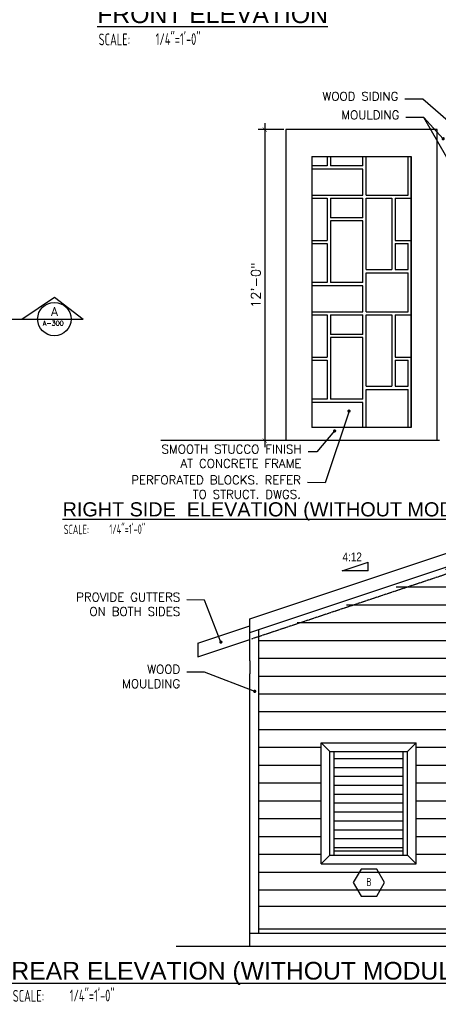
# Model space of a CAD drawing. Header units: inches. Extents: x -3803 to 30720, y -3756 to 4522.
# Tile 28 of 52: x 29507 to 29701, y 2379 to 2835. Entities that reach past the tile are written whole.
import ezdxf
from ezdxf.enums import TextEntityAlignment as Align

# ---------------------------------------------------------------- set-up
doc = ezdxf.new("R2010")
doc.units = ezdxf.units.IN
doc.header["$LTSCALE"] = 0.011
doc.header["$MEASUREMENT"] = 0
doc.header["$PDMODE"] = 1
doc.linetypes.add('DASHED', pattern=[0.75, 0.5, -0.25])
doc.layers.get('0').update_dxf_attribs({"linetype": 'CONTINUOUS'})
doc.layers.get('Defpoints').update_dxf_attribs({"linetype": 'CONTINUOUS'})
for name, color, linetype in [('a-door', 2, 'CONTINUOUS'), ('G-SYMB', 1, 'CONTINUOUS'), ('roof', 8, 'DASHED'), ('TEXT', 2, 'CONTINUOUS')]:
    doc.layers.add(name, color=color, linetype=linetype)
doc.layers.add('DIM', color=4, linetype='CONTINUOUS', lineweight=13)
doc.styles.add('LAR', font='arial.ttf', dxfattribs={"height": 0.25})
doc.styles.add('MED', font='archstyl.shx', dxfattribs={"width": 0.8, "height": 0.125})
doc.styles.add('ROMANS', font='romans.shx')
doc.styles.add('SMA', font='archstyl.shx', dxfattribs={"width": 0.8, "height": 0.0625})
doc.dimstyles.new('ANGEL', dxfattribs={"dimtxt": 4.375, "dimasz": 2, "dimexe": 3, "dimexo": 2, "dimgap": 1.5, "dimtad": 1, "dimdec": 0, "dimzin": 3, "dimdsep": 46, "dimlunit": 4, "dimtxsty": 'ROMANS', "dimblk": 'ARCHTICK', "dimcen": 0, "dimdle": 3, "dimclrd": 4, "dimclre": 4, "dimclrt": 2, "dimadec": 0, "dimazin": 0, "dimtfac": 1, "dimtdec": 0, "dimtmove": 1, "dimatfit": 3, "dimfxl": 1, "dimfrac": 2, "dimtolj": 1, "dimtzin": 0, "dimarcsym": 0})
doc.dimstyles.new('Copy of STANDARD', dxfattribs={"dimtxt": 8, "dimasz": 3, "dimexe": 3, "dimexo": 3, "dimgap": 3, "dimtad": 1, "dimrnd": 1, "dimzin": 3, "dimdsep": 46, "dimlunit": 4, "dimtxsty": 'Standard', "dimblk": 'ARCHTICK', "dimcen": 3, "dimdle": 3, "dimadec": 0, "dimazin": 0, "dimtfac": 1, "dimtix": 1, "dimtofl": 0, "dimtmove": 1, "dimatfit": 3, "dimfxl": 3, "dimtolj": 1, "dimtzin": 0, "dimlwd": -1, "dimlwe": -1, "dimarcsym": 0})

# ---------------------------------------------------------------- blocks, each defined once
blk = doc.blocks.new('_ArchTick')
at = {"color": 0, "linetype": 'ByBlock', "const_width": 0.15}
blk.add_lwpolyline([(-0.5, -0.5), (0.5, 0.5)], dxfattribs=at)
blk = doc.blocks.new('AINC-WINID')
at = {"layer": 'G-SYMB', "linetype": 'Continuous'}
blk.add_lwpolyline([(0.2577038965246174, 20.26712014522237), (0.1674929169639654, 20.42337014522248), (-0.01292904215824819, 20.42337014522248), (-0.1031400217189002, 20.26712014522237), (-0.01292904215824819, 20.11087014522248), (0.1674929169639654, 20.11087014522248)], close=True, dxfattribs=at)
at = {"layer": 'G-SYMB', "color": 4, "linetype": 'Continuous', "style": 'SMA', "width": 0.75}
blk.add_attdef('WNUM', text='', height=0.09375, dxfattribs=at).set_placement((0.07928445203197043, 20.27531187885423), align=Align.MIDDLE)
blk = doc.blocks.new('AINC-TITLE')
at = {"layer": 'G-SYMB', "color": 4, "linetype": 'Continuous', "style": 'MED', "width": 0.75}
blk.add_text('SCALE:', height=0.125, dxfattribs=at).set_placement((-0.8802076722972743, -0.3073332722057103))
at = {"layer": 'G-SYMB', "color": 1, "linetype": 'Continuous', "style": 'LAR'}
blk.add_attdef('%%UDRAWING-TITLE', (-0.895149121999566, -0.07174532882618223), '', height=0.1875, dxfattribs=at)
at = {"layer": 'G-SYMB', "color": 4, "linetype": 'Continuous', "style": 'MED', "width": 0.75}
blk.add_attdef('SCALE', (-0.2765239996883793, -0.30362657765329), '', height=0.125, dxfattribs=at)
blk = doc.blocks.new('*D227')
at = {"layer": 'Defpoints', "color": 0, "ltscale": 10, "transparency": 16777216}
for p in [(29631.08157384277, 2784.336809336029), (29620.28557684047, 2640.336809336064), (29631.08157384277, 2640.336809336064)]:
    blk.add_point(p, dxfattribs=at)
at = {"layer": 'DIM', "color": 4, "lineweight": -2, "ltscale": 10, "transparency": 16777216}
for p, q in [((29620.28557684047, 2787.336809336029), (29620.28557684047, 2637.336809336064)), ((29629.08157384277, 2784.336809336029), (29617.28557684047, 2784.336809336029)), ((29629.08157384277, 2640.336809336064), (29617.28557684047, 2640.336809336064))]:
    blk.add_line(p, q, dxfattribs=at)
at = {"layer": 'DIM', "color": 4, "lineweight": -2, "ltscale": 10, "transparency": 16777216, "xscale": 2, "yscale": 2, "zscale": 2}
for p, rotation in [((29620.28557684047, 2784.336809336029), 90), ((29620.28557684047, 2640.336809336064), 270)]:
    blk.add_blockref('_ArchTick', p, dxfattribs=dict(at, rotation=rotation))
at = {"layer": 'DIM', "color": 2, "ltscale": 10, "transparency": 16777216, "insert": (29616.18141017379, 2712.336809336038), "char_height": 4.375, "attachment_point": 5, "rotation": 90, "style": 'ROMANS'}
blk.add_mtext('\\A1;12\'-0"', dxfattribs=at)
blk = doc.blocks.new('typical interior floor plan')
at = {"color": 1, "ltscale": 10}
for p, q in [((83.03129448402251, -45.48464944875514), (98.07745251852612, -35.27256737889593)), ((98.07745251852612, -35.27256737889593), (111.3855170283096, -45.48464944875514)), ((47.2676692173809, -45.48464944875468), (111.3855170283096, -45.48464944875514)), ((90.32693035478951, -45.48464944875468), (105.7804184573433, -45.48464944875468))]:
    blk.add_line(p, q, dxfattribs=at)
blk.add_circle((98.05367440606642, -45.48464944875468), 7.72674405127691, dxfattribs=at)
at = {"layer": 'TEXT', "color": 2, "insert": (96.6151653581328, -40.04736289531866), "char_height": 4.000692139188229, "width": 137.2542559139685, "attachment_point": 1}
blk.add_mtext('{\\Fromans|c0;A}', dxfattribs=at)
at = {"layer": 'TEXT', "color": 9, "ltscale": 10, "annotation_type": 0, "has_hookline": 1, "hookline_direction": 0, "text_width": 86.1101355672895}
blk.add_leader([(-39.6066754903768, -348.751596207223), (-19.57329969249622, -320.6921470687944), (1.57894961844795, -320.6306699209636)], dimstyle='Copy of STANDARD', override={"dimasz": 6, "dimtad": 0}, dxfattribs=at)

msp = doc.modelspace()

# ---------------------------------------------------------------- hatches: boundary and pattern name
at = {"layer": 'a-door'}
h = msp.add_hatch(dxfattribs=at)
h.set_pattern_fill('LINE', color=3, scale=66)
h.set_pattern_definition([(0, (-489.3576933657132, 765.8359372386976), (0, 8.25), [])])
h.paths.add_polyline_path([(29985.08244076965, 2776.336809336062), (29705.08244076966, 2776.336809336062), (29705.08244076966, 2658.586809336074), (29733.37794681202, 2658.586809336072), (29733.37794681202, 2734.336809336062), (29884.59844603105, 2734.336809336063), (29884.59844603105, 2658.586809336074), (29985.08244076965, 2658.586809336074)])
h.paths.add_polyline_path([(29957.08244076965, 2734.336809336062), (29957.08244076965, 2678.336809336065), (29913.08244076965, 2678.336809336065), (29913.08244076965, 2734.336809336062)], flags=16)
h.paths.add_polyline_path([(29849.39299340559, 2552.811859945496), (29733.3929934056, 2591.478526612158), (29617.39299340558, 2549.649582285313), (29617.39299340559, 2424.58847146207), (29849.3929934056, 2424.588471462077)])
h.paths.add_polyline_path([(29818.3929934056, 2500.338471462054), (29818.3929934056, 2444.338471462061), (29738.39299340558, 2444.338471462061), (29738.39299340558, 2500.338471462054)], flags=16)
h.paths.add_polyline_path([(29690.39299340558, 2500.338471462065), (29690.39299340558, 2444.338471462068), (29646.39299340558, 2444.338471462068), (29646.39299340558, 2500.338471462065)], flags=16)
h = msp.add_hatch(dxfattribs=at)
h.set_pattern_fill('LINE', color=256, scale=33)
h.set_pattern_definition([(0, (4946.503752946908, -225.1890444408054), (0, 4.125), [])])
h.paths.add_polyline_path([(29652.39299340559, 2494.189425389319), (29684.39299340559, 2494.189425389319), (29684.39299340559, 2450.338471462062), (29652.39299340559, 2450.338471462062)])
at = {"layer": 'roof', "ltscale": 53}
h = msp.add_hatch(dxfattribs=at)
h.set_pattern_fill('RSLATE', color=256, scale=3, pattern_type=2)
h.set_pattern_definition([(90, (4449.112381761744, -4.547473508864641e-13), (-54, 3.306546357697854e-15), [18, -1.5, 33, -1.5]), (0, (4449.112381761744, -4.547473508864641e-13), (0, 54), [19.5, -1.5, 6, -1.5, 24, -1.5]), (0, (4449.112381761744, 52.49999999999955), (0, 54), [12, -1.5, 22.5, -1.5, 15, -1.5]), (90, (4501.612381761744, -4.547473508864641e-13), (-54, 3.306546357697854e-15), [12, -1.5, 28.5, -1.5, 9, -1.5]), (90, (4468.612381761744, -4.547473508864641e-13), (-54, 3.306546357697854e-15), [18, -1.5, 12, -22.5]), (90, (4470.112381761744, -4.547473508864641e-13), (-54, 3.306546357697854e-15), [12, -1.5, 18, -22.5]), (90, (4476.112381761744, -4.547473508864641e-13), (-54, 3.306546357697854e-15), [12, -42]), (90, (4477.612381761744, -4.547473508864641e-13), (-54, 3.306546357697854e-15), [12, -42]), (180, (4501.612381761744, 11.99999999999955), (-6.613092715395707e-15, -54), [24, -1.5, 6, -22.5]), (180, (4501.612381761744, 13.49999999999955), (-6.613092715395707e-15, -54), [15, -1.5, 15, -22.5]), (0, (4449.112381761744, 17.99999999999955), (0, 54), [19.5, -34.5]), (0, (4449.112381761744, 19.49999999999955), (0, 54), [12, -1.5, 6, -34.5]), (0, (4449.112381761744, 31.49999999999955), (0, 54), [-13.5, 6, -1.5, 15, -18]), (0, (4449.112381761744, 32.99999999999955), (0, 54), [-13.5, 22.5, -18]), (270, (4485.112381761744, 52.49999999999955), (54, -9.91963907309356e-15), [19.5, -1.5, 18, -15]), (270, (4486.612381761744, 52.49999999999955), (54, -9.91963907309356e-15), [9, -1.5, 28.5, -15]), (180, (4501.612381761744, 41.99999999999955), (-6.613092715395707e-15, -54), [15, -39]), (180, (4501.612381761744, 43.49999999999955), (-6.613092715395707e-15, -54), [15, -39]), (270, (4461.112381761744, 52.49999999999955), (54, -9.91963907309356e-15), [33, -21]), (270, (4462.612381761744, 52.49999999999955), (54, -9.91963907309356e-15), [19.5, -1.5, 12, -21])])
h.paths.add_polyline_path([(29688.08157384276, 2771.860722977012), (29642.08157384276, 2771.860722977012), (29642.08157384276, 2646.336809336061), (29688.08157384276, 2646.336809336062)])

# ---------------------------------------------------------------- linework, layer by layer
at = {"color": 2, "ltscale": 10}
for p, q in [((29700.08157384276, 2784.336809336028), (29630.08157384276, 2784.336809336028)), ((29630.08157384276, 2784.336809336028), (29630.08157384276, 2640.336809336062)), ((29700.08244076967, 2640.336809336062), (29700.08244076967, 2784.336809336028)), ((29700.08244076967, 2640.336809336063), (29700.08244076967, 2784.336809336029)), ((29700.08244076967, 2640.336809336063), (29700.08244076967, 2784.336809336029)), ((29700.08244076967, 2640.336809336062), (29700.08244076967, 2784.336809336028)), ((29642.08157384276, 2771.860722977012), (29642.08157384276, 2646.336809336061)), ((29642.08157384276, 2771.860722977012), (29688.08157384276, 2771.860722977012)), ((29688.08157384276, 2771.860722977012), (29688.08157384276, 2646.336809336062)), ((29688.08157384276, 2646.336809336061), (29642.08157384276, 2646.336809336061))]:
    msp.add_line(p, q, dxfattribs=at)
at = {"color": 5, "ltscale": 10}
msp.add_line((29688.08157384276, 2646.336809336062), (29688.08157384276, 2771.860722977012), dxfattribs=at)
at = {"color": 1, "ltscale": 10}
for p, q in [((29472.12038874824, 2696.622367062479), (29536.23823655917, 2696.622367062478)), ((29656.06706849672, 2580.060529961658), (29668.06706849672, 2584.060529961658)), ((29668.06706849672, 2580.060529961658), (29668.06706849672, 2584.060529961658)), ((29668.06706849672, 2580.060529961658), (29656.06706849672, 2580.060529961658))]:
    msp.add_line(p, q, dxfattribs=at)
at = {"color": 6, "ltscale": 10}
for p, q in [((29701.08244076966, 2640.336809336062), (29572.16948548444, 2640.336809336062)), ((29579.24653596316, 2406.338471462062), (29877.75659939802, 2406.338471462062))]:
    msp.add_line(p, q, dxfattribs=at)
at = {"color": 4, "ltscale": 10}
for p, q in [((29613.39299340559, 2557.803081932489), (29733.39299340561, 2597.803081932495)), ((29613.39299340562, 2551.478526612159), (29733.39299340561, 2591.478526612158)), ((29613.3929934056, 2538.338471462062), (29613.39299340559, 2557.803081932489)), ((29617.39299340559, 2552.811859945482), (29617.39299340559, 2412.338471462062)), ((29613.39299340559, 2538.338471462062), (29613.3929934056, 2532.338471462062)), ((29613.39299340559, 2412.338471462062), (29613.39299340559, 2532.338471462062)), ((29646.39299340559, 2444.338471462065), (29646.39299340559, 2500.338471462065)), ((29646.39299340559, 2500.338471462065), (29690.39299340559, 2500.338471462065)), ((29646.39299340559, 2500.338471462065), (29650.39299340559, 2496.338471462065)), ((29686.39299340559, 2496.338471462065), (29690.39299340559, 2500.338471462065)), ((29690.39299340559, 2444.338471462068), (29690.39299340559, 2500.338471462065)), ((29650.39299340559, 2448.338471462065), (29646.39299340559, 2444.338471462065)), ((29686.39299340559, 2448.338471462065), (29690.39299340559, 2444.338471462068)), ((29646.39299340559, 2444.338471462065), (29690.39299340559, 2444.338471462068)), ((29849.3929934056, 2424.588471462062), (29617.39299340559, 2424.58847146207)), ((29613.39299340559, 2406.338471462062), (29613.39299340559, 2412.338471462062)), ((29849.3929934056, 2414.08847146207), (29617.39299340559, 2414.088471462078))]:
    msp.add_line(p, q, dxfattribs=at)
at = {"color": 3, "ltscale": 10}
for p, q in [((29589.27590491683, 2546.601774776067), (29613.39299340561, 2554.640804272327)), ((29589.27590491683, 2546.601774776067), (29589.32419401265, 2540.293315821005)), ((29589.32419401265, 2540.293315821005), (29613.39299340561, 2548.31624895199))]:
    msp.add_line(p, q, dxfattribs=at)
at = {"ltscale": 10}
msp.add_line((29613.39299340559, 2538.338471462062), (29613.39299340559, 2538.338471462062), dxfattribs=at)
at = {"layer": 'a-door'}
for p, q in [((29650.39299340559, 2448.338471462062), (29650.39299340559, 2496.338471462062)), ((29650.39299340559, 2496.338471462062), (29686.39299340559, 2496.338471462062)), ((29652.39299340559, 2448.338471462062), (29652.39299340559, 2496.338471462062)), ((29684.39299340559, 2448.338471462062), (29684.39299340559, 2496.338471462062)), ((29686.39299340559, 2448.338471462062), (29686.39299340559, 2496.338471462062)), ((29650.39299340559, 2448.338471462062), (29686.39299340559, 2448.338471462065)), ((29652.39299340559, 2450.338471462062), (29684.39299340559, 2450.338471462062))]:
    msp.add_line(p, q, dxfattribs=at)
at = {"layer": 'roof', "ltscale": 53}
for p, q in [((29614.34167670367, 2548.632476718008), (29734.7091291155, 2588.754960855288)), ((29613.39299340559, 2412.338471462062), (29853.3929934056, 2412.338471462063))]:
    msp.add_line(p, q, dxfattribs=at)

# ---------------------------------------------------------------- block references
msp.add_blockref('typical interior floor plan', (29424.85271953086, 2742.107016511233))
at = {"xscale": 40.22379667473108, "yscale": 40.22379667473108, "zscale": 40.22379667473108}
msp.add_blockref('AINC-WINID', (29665.33941369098, 1620.448471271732), dxfattribs=at).add_auto_attribs({'WNUM': 'B'})
at = {"layer": 'DIM'}
for p, xscale, yscale, zscale, values in [((29581.86020028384, 2836.791953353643), 43.66204933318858, 43.66204933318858, 43.66204933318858, {'%%UDRAWING-TITLE': '%%UFRONT ELEVATION', 'SCALE': '1/4"=1\'-0"'}), ((29558.01038524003, 2607.7553784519), 34.92963946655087, 34.92963946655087, 34.92963946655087, {'%%UDRAWING-TITLE': '%%URIGHT SIDE  ELEVATION (WITHOUT MODULE 1)', 'SCALE': '1/4"=1\'-0"'}), ((29542.08661588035, 2393.935390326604), 43.66204933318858, 43.66204933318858, 43.66204933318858, {'%%UDRAWING-TITLE': '%%UREAR ELEVATION (WITHOUT MODULES)', 'SCALE': '1/4"=1\'-0"'})]:
    msp.add_blockref('AINC-TITLE', p, dxfattribs=dict(at, xscale=xscale, yscale=yscale, zscale=zscale)).add_auto_attribs(values)

# ---------------------------------------------------------------- texts
at = {"layer": 'TEXT', "color": 2}
for s, insert, char_height, width, attachment_point in [('{\\Fromans|c0;WOOD SIDING}', (29682.11743659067, 2801.746551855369), 4.000692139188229, 137.2542559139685, 3), ('{\\Fromans|c0;MOULDING}', (29682.57405857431, 2793.135268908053), 4.000692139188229, 137.2542559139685, 3), ('{\\Fromans|c0;A-300}', (29517.56338226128, 2695.731783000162), 2.159637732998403, 74.09204701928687, 1), ('{\\Fromans|c0;SMOOTH STUCCO FINISH\\PAT CONCRETE FRAME }', (29637.30020725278, 2638.39524770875), 4.000692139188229, 137.2542559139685, 3), ('{\\Fromans|c0;PERFORATED BLOCKS. REFER\\PTO STRUCT. DWGS.}', (29636.98964725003, 2624.126269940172), 4.000692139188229, 137.2542559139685, 3), ('{\\fTechnic|b0|i0|c2|p2;4:12}', (29656.27719793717, 2588.517701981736), 4.000692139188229, 137.2542559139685, 1), ('{\\Fromans|c0;PROVIDE GUTTERS\\PON BOTH SIDES}', (29581.1471763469, 2569.88178533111), 4.000692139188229, 137.2542559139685, 3), ('{\\Fromans|c0;WOOD \\PMOULDING}', (29581.1471763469, 2536.449593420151), 4.000692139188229, 137.2542559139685, 3)]:
    msp.add_mtext(s, dxfattribs=dict(at, insert=insert, char_height=char_height, width=width, attachment_point=attachment_point))

# ---------------------------------------------------------------- dimensions: what is measured, and where the dimension line sits
at = {"layer": 'DIM', "ltscale": 10}
dim = msp.add_linear_dim(base=(29620.28557684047, 2640.336809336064), p1=(29631.08157384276, 2784.336809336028), p2=(29631.08157384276, 2640.336809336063), angle=90, dimstyle='ANGEL', dxfattribs=at)
dim.commit()
dim.dimension.update_dxf_attribs({"geometry": '*D227', "text_midpoint": (29616.18141017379, 2712.336809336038)})

# ---------------------------------------------------------------- leaders
at = {"layer": 'TEXT', "color": 9, "ltscale": 10, "annotation_type": 0, "has_hookline": 1, "hookline_direction": 1}
for points, text_width in [([(29728.76727072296, 2767.745282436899), (29693.39743267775, 2798.375478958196), (29685.11743659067, 2798.498433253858)], 39.05437564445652), ([(29734.69872620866, 2718.749291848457), (29693.85405466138, 2789.929294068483), (29685.54944417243, 2789.887025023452)], 28.57637242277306), ([(29702.84832174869, 2780.105805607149), (29693.85405466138, 2789.929294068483), (29685.57405857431, 2789.887150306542)], 28.57637242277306), ([(29659.26015318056, 2654.027247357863), (29648.26964333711, 2620.755197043), (29639.98964725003, 2620.878151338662)], 87.82471791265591), ([(29652.60869269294, 2644.814462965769), (29644.44020529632, 2635.085651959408), (29640.30020725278, 2635.147129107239)], 72.58398595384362), ([(29599.9847423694, 2547.046327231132), (29592.42717243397, 2566.510712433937), (29584.1471763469, 2566.633666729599)], 53.15205270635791), ([(29615.63447622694, 2524.248984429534), (29592.42717243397, 2533.078520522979), (29584.1471763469, 2533.201474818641)], 28.57637242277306)]:
    msp.add_leader(points, dimstyle='Copy of STANDARD', override={"dimasz": 6, "dimtad": 0, "dimldrblk": 'DotSmall'}, dxfattribs=dict(at, text_width=text_width))

doc.saveas('drawing.dxf')
